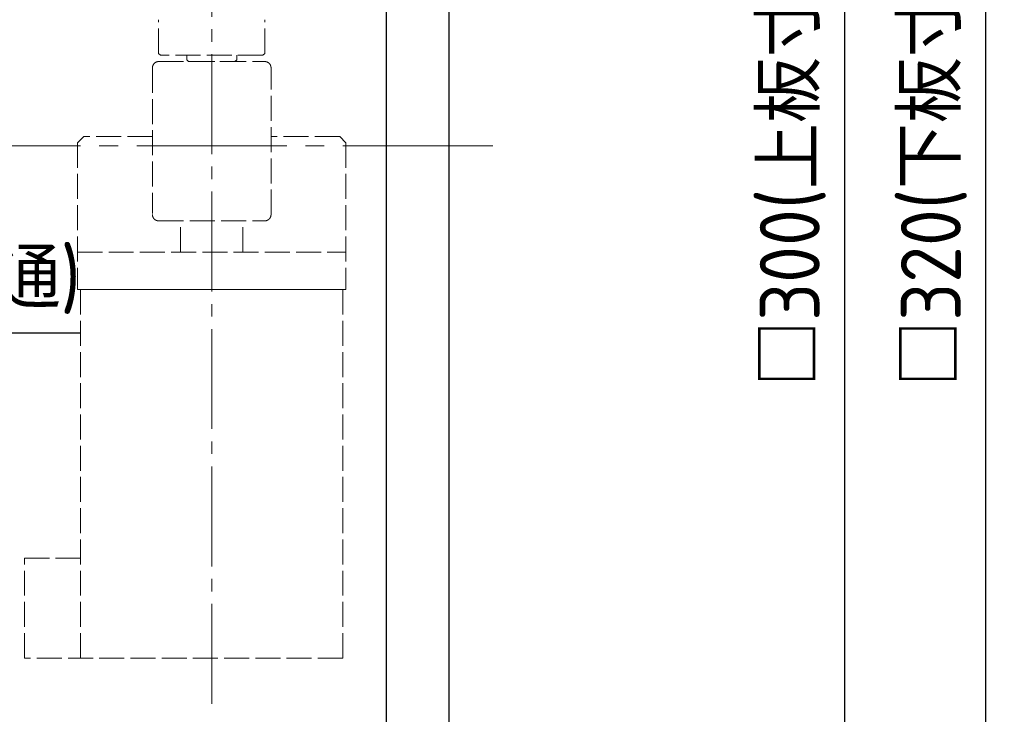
# Model space of a CAD drawing. Header units: millimetres. Extents: x 8809 to 9805, y 1960 to 2646.
# Tile 20 of 48: x 9169 to 9326, y 2201 to 2313. Entities that reach past the tile are written whole.
import ezdxf

# ---------------------------------------------------------------- set-up
doc = ezdxf.new("R2010")
doc.units = ezdxf.units.MM
doc.header["$LTSCALE"] = 0.8
doc.linetypes.add('GEN3', pattern=[6.25, 5, -1.25])
doc.linetypes.add('GEN7', pattern=[13.75, 10, -1.25, 1.25, -1.25])
doc.layers.get('0').update_dxf_attribs({"lineweight": 30})
for name, color, linetype, lineweight in [('3', 6, 'GEN3', 15), ('5', 3, 'Continuous', 15), ('7', 4, 'GEN7', 15)]:
    doc.layers.add(name, color=color, linetype=linetype, lineweight=lineweight)
doc.styles.get("Standard").update_dxf_attribs({"font": 'ISOCP.SHX', "bigfont": 'EXTFONT.SHX'})
doc.dimstyles.new('GEN-ISO$0', dxfattribs={"dimtxt": 3.2, "dimasz": 2.5, "dimexe": 1, "dimexo": 0.5, "dimgap": 1, "dimtad": 1, "dimdec": 3, "dimdsep": 46, "dimtxsty": 'STANDARD', "dimblk1": 'OPEN', "dimblk2": 'OPEN', "dimsah": 1, "dimcen": 0, "dimclrd": 256, "dimclre": 256, "dimclrt": 2, "dimadec": 0, "dimazin": 0, "dimtp": 0.1, "dimtm": 0.1, "dimtfac": 0.71, "dimtdec": 3, "dimtmove": 0, "dimatfit": 3, "dimldrblk": 'OPEN', "dimfxl": 1, "dimtzin": 0, "dimarcsym": 0})
doc.dimstyles.new('GEN-ISO$3', dxfattribs={"dimtxt": 3.2, "dimasz": 2.5, "dimexe": 1, "dimexo": 0.5, "dimgap": 1, "dimtad": 1, "dimtoh": 1, "dimdec": 3, "dimdsep": 46, "dimtxsty": 'STANDARD', "dimblk2": 'OPEN', "dimcen": 0, "dimclrd": 256, "dimclre": 256, "dimclrt": 2, "dimadec": 0, "dimazin": 0, "dimtp": 0.1, "dimtm": 0.1, "dimtfac": 0.71, "dimtdec": 3, "dimtofl": 0, "dimtmove": 0, "dimatfit": 0, "dimldrblk": 'OPEN', "dimfxl": 1, "dimtzin": 0, "dimarcsym": 0})

# ---------------------------------------------------------------- blocks, each defined once
blk = doc.blocks.new('_OPEN')
at = {"color": 0, "linetype": 'ByBlock'}
for p, q in [((-1, 0.167), (0, 0)), ((0, 0), (-1, -0.167)), ((0, 0), (-1, 0))]:
    blk.add_line(p, q, dxfattribs=at)
blk = doc.blocks.new('*D322')
at = {"layer": '5', "lineweight": -2, "transparency": 16777216}
for p, q in [((9224.91, 2442.46), (9303.72, 2442.46)), ((9300.72, 2434.96), (9300.72, 2149.96)), ((9224.91, 2142.46), (9303.72, 2142.46))]:
    blk.add_line(p, q, dxfattribs=at)
at = {"layer": 'DEFPOINTS', "color": 0, "transparency": 16777216}
for p in [(9223.41, 2442.46), (9223.41, 2142.46), (9300.72, 2142.46)]:
    blk.add_point(p, dxfattribs=at)
at = {"layer": '5', "lineweight": -2, "transparency": 16777216, "xscale": 7.5, "yscale": 7.5, "zscale": 7.5}
for p, rotation in [((9300.72, 2442.46), 90), ((9300.72, 2142.46), 270)]:
    blk.add_blockref('_OPEN', p, dxfattribs=dict(at, rotation=rotation))
at = {"layer": '5', "color": 2, "transparency": 16777216, "insert": (9292.44, 2292.46), "char_height": 9.6, "attachment_point": 5, "rotation": 90}
blk.add_mtext('□300(上板寸法)', dxfattribs=at)
blk = doc.blocks.new('*D323')
at = {"layer": '5', "lineweight": -2, "transparency": 16777216}
for p, q in [((9234.91, 2452.46), (9326.32, 2452.46)), ((9323.32, 2444.96), (9323.32, 2139.96)), ((9234.91, 2132.46), (9326.32, 2132.46))]:
    blk.add_line(p, q, dxfattribs=at)
at = {"layer": 'DEFPOINTS', "color": 0, "transparency": 16777216}
for p in [(9233.41, 2452.46), (9233.41, 2132.46), (9323.32, 2132.46)]:
    blk.add_point(p, dxfattribs=at)
at = {"layer": '5', "lineweight": -2, "transparency": 16777216, "xscale": 7.5, "yscale": 7.5, "zscale": 7.5}
for p, rotation in [((9323.32, 2452.46), 90), ((9323.32, 2132.46), 270)]:
    blk.add_blockref('_OPEN', p, dxfattribs=dict(at, rotation=rotation))
at = {"layer": '5', "color": 2, "transparency": 16777216, "insert": (9315.04, 2292.46), "char_height": 9.6, "attachment_point": 5, "rotation": 90}
blk.add_mtext('□320(下板寸法)', dxfattribs=at)
blk = doc.blocks.new('*D324')
at = {"layer": '5', "lineweight": -2, "transparency": 16777216}
for p, q in [((9109.23, 2272.61), (9125.39, 2262.54)), ((9125.39, 2262.54), (9178.3, 2262.54))]:
    blk.add_line(p, q, dxfattribs=at)
at = {"layer": '5', "transparency": 16777216}
blk.add_solid([(9109.89, 2273.68), (9108.57, 2271.55), (9102.86, 2276.58)], dxfattribs=at)
at = {"layer": 'DEFPOINTS', "color": 0, "transparency": 16777216}
for p in [(9051.95, 2308.33), (9102.86, 2276.58)]:
    blk.add_point(p, dxfattribs=at)
at = {"layer": '5', "color": 2, "transparency": 16777216, "insert": (9153.35, 2270.82), "char_height": 9.6, "attachment_point": 5}
blk.add_mtext('∅60(貫通)', dxfattribs=at)

msp = doc.modelspace()

# ---------------------------------------------------------------- linework, layer by layer
msp.add_line((9237.4089, 2136.4582), (9237.4089, 2448.4582))
msp.add_line((9237.4089, 2136.4582), (9237.4089, 2448.4582))
at = {"ltscale": 2}
msp.add_line((9227.4089, 2146.4582), (9227.4089, 2438.4582), dxfattribs=at)
at = {"layer": '3'}
for p, q in [((9190.9091, 2307.2582), (9190.9091, 2312.6582)), ((9207.9091, 2307.2582), (9207.9091, 2312.6582)), ((9190.9092, 2307.2582), (9191.2091, 2306.9582)), ((9207.6091, 2306.9582), (9191.2091, 2306.9582)), ((9195.4091, 2306.2582), (9195.4091, 2306.9582)), ((9203.4091, 2306.2582), (9203.4091, 2306.9582)), ((9207.9092, 2307.2582), (9207.6091, 2306.9582)), ((9190.9144, 2305.9581), (9207.9038, 2305.9581)), ((9195.4091, 2306.2582), (9195.7091, 2305.9582)), ((9195.7091, 2305.9582), (9203.1091, 2305.9582)), ((9203.1091, 2305.9582), (9203.4091, 2306.2582)), ((9189.9138, 2304.9581), (9189.9138, 2281.6447)), ((9208.9043, 2281.4581), (9208.9043, 2304.9581)), ((9177.909, 2292.9581), (9178.909, 2293.9581)), ((9177.909, 2292.9581), (9177.909, 2269.4581)), ((9189.9091, 2293.9581), (9178.909, 2293.9581)), ((9219.909, 2293.9581), (9208.9091, 2293.9581)), ((9219.909, 2293.9581), (9220.909, 2292.9581)), ((9220.909, 2292.9581), (9220.909, 2269.4581)), ((9190.9144, 2280.4581), (9207.9038, 2280.4581)), ((9194.409, 2275.4581), (9194.409, 2280.4581)), ((9204.409, 2275.4581), (9204.409, 2280.4581)), ((9177.909, 2275.4581), (9220.909, 2275.4581)), ((9220.909, 2269.4581), (9177.909, 2269.4581)), ((9220.4086, 2269.4592), (9178.4086, 2269.457)), ((9178.4086, 2210.4581), (9178.4086, 2269.4581)), ((9220.4086, 2269.4581), (9178.4086, 2269.4581)), ((9179.4086, 2269.4581), (9219.4086, 2269.4581)), ((9179.4091, 2269.4581), (9219.4091, 2269.4581)), ((9220.4086, 2210.4581), (9220.4086, 2269.4581)), ((9169.4086, 2210.4581), (9169.4086, 2226.4581)), ((9178.4086, 2226.4581), (9169.4086, 2226.4581)), ((9220.4086, 2210.4581), (9169.4086, 2210.4581))]:
    msp.add_line(p, q, dxfattribs=at)
for points in [[(9190.9144, 2305.9581), (9190.9075, 2305.9581), (9190.8936, 2305.9579), (9190.8795, 2305.9575), (9190.8724, 2305.9572), (9190.8653, 2305.9569), (9190.851, 2305.9561), (9190.8366, 2305.9551), (9190.822, 2305.9538), (9190.8074, 2305.9524), (9190.7928, 2305.9507), (9190.7854, 2305.9497), (9190.7781, 2305.9488), (9190.7633, 2305.9466), (9190.7486, 2305.9443), (9190.7339, 2305.9417), (9190.7192, 2305.9389), (9190.7046, 2305.9359), (9190.6973, 2305.9343), (9190.69, 2305.9326), (9190.6755, 2305.9292), (9190.6611, 2305.9255), (9190.6539, 2305.9236), (9190.6467, 2305.9217), (9190.6325, 2305.9176), (9190.6185, 2305.9134), (9190.6115, 2305.9112), (9190.6046, 2305.909), (9190.5909, 2305.9044), (9190.5773, 2305.8996), (9190.564, 2305.8948), (9190.5508, 2305.8897), (9190.5379, 2305.8846), (9190.5315, 2305.882), (9190.5252, 2305.8793), (9190.5124, 2305.8739), (9190.4996, 2305.8681), (9190.4867, 2305.8621), (9190.4738, 2305.8559), (9190.4608, 2305.8495), (9190.4543, 2305.8461), (9190.4479, 2305.8428), (9190.4349, 2305.8358), (9190.422, 2305.8287), (9190.4092, 2305.8213), (9190.3964, 2305.8137), (9190.3837, 2305.8059), (9190.3774, 2305.8019), (9190.3711, 2305.7978), (9190.3586, 2305.7896), (9190.3462, 2305.7812), (9190.334, 2305.7727), (9190.3219, 2305.7639), (9190.31, 2305.755), (9190.3041, 2305.7505), (9190.2982, 2305.746), (9190.2866, 2305.7368), (9190.2753, 2305.7275), (9190.2641, 2305.7181), (9190.2532, 2305.7087), (9190.2425, 2305.6991), (9190.2372, 2305.6943), (9190.232, 2305.6895), (9190.2218, 2305.6798), (9190.2118, 2305.6701), (9190.2069, 2305.6653), (9190.2021, 2305.6604), (9190.1924, 2305.6504), (9190.1827, 2305.6402), (9190.1779, 2305.635), (9190.1731, 2305.6298), (9190.1635, 2305.6191), (9190.1541, 2305.6082), (9190.1447, 2305.597), (9190.1354, 2305.5857), (9190.1262, 2305.5741), (9190.1216, 2305.5683), (9190.1171, 2305.5624), (9190.1082, 2305.5504), (9190.0995, 2305.5384), (9190.0909, 2305.5261), (9190.0825, 2305.5138), (9190.0743, 2305.5013), (9190.0702, 2305.495), (9190.0663, 2305.4887), (9190.0584, 2305.476), (9190.0508, 2305.4632), (9190.0434, 2305.4503), (9190.0362, 2305.4374), (9190.0293, 2305.4245), (9190.0259, 2305.418), (9190.0226, 2305.4116), (9190.0161, 2305.3986), (9190.0099, 2305.3857), (9190.0039, 2305.3728), (9189.9982, 2305.36), (9189.9927, 2305.3472), (9189.99, 2305.3409), (9189.9874, 2305.3345), (9189.9822, 2305.3216), (9189.9772, 2305.3084), (9189.9723, 2305.2951), (9189.9676, 2305.2816), (9189.963, 2305.2678), (9189.9608, 2305.2609), (9189.9586, 2305.2539), (9189.9544, 2305.2399), (9189.9503, 2305.2257), (9189.9483, 2305.2186), (9189.9464, 2305.2114), (9189.9428, 2305.197), (9189.9393, 2305.1825), (9189.9377, 2305.1752), (9189.9361, 2305.1679), (9189.933, 2305.1532), (9189.9302, 2305.1385), (9189.9276, 2305.1238), (9189.9253, 2305.1091), (9189.9231, 2305.0944), (9189.9222, 2305.087), (9189.9212, 2305.0797), (9189.9195, 2305.065), (9189.9181, 2305.0504), (9189.9168, 2305.0359), (9189.9158, 2305.0214), (9189.915, 2305.0071), (9189.9147, 2305), (9189.9144, 2304.9929), (9189.914, 2304.9789), (9189.9138, 2304.965), (9189.9138, 2304.9581)], [(9189.9138, 2304.9581), (9189.9138, 2304.9671), (9189.9142, 2304.9854), (9189.9149, 2305.004), (9189.9153, 2305.0134), (9189.9159, 2305.0228), (9189.9173, 2305.0418), (9189.9191, 2305.0609), (9189.9213, 2305.0801), (9189.9238, 2305.0994), (9189.9268, 2305.1188), (9189.9284, 2305.1284), (9189.9301, 2305.1381), (9189.9339, 2305.1574), (9189.938, 2305.1765), (9189.9424, 2305.1956), (9189.9473, 2305.2145), (9189.9524, 2305.2332), (9189.9551, 2305.2425), (9189.9579, 2305.2517), (9189.9637, 2305.27), (9189.9698, 2305.2879), (9189.9729, 2305.2968)], [(9189.9729, 2305.2968), (9189.9846, 2305.3277), (9190.0108, 2305.3877), (9190.0423, 2305.4483), (9190.0599, 2305.4784), (9190.0629, 2305.4833), (9190.0691, 2305.4932), (9190.0754, 2305.503), (9190.0786, 2305.5079), (9190.0818, 2305.5128), (9190.0884, 2305.5225), (9190.095, 2305.5321), (9190.1191, 2305.5649), (9190.1627, 2305.6181), (9190.2079, 2305.6662), (9190.2562, 2305.7113), (9190.2868, 2305.737), (9190.2958, 2305.7441), (9190.305, 2305.7512), (9190.3096, 2305.7548), (9190.3142, 2305.7582), (9190.3236, 2305.7652), (9190.333, 2305.772), (9190.3378, 2305.7754), (9190.3426, 2305.7787), (9190.3522, 2305.7853), (9190.3619, 2305.7918), (9190.3668, 2305.795), (9190.3717, 2305.7982), (9190.3815, 2305.8045), (9190.3914, 2305.8106), (9190.4265, 2305.8311), (9190.4871, 2305.8623), (9190.5472, 2305.8883), (9190.6102, 2305.9108), (9190.6487, 2305.9222), (9190.6599, 2305.9252), (9190.6712, 2305.9281), (9190.6768, 2305.9295), (9190.6825, 2305.9309), (9190.6939, 2305.9335), (9190.7053, 2305.936), (9190.711, 2305.9372), (9190.7454, 2305.9437), (9190.8143, 2305.9531), (9190.8817, 2305.9576), (9190.9144, 2305.9581)], [(9207.9038, 2305.9581), (9207.9206, 2305.9579), (9207.955, 2305.9568), (9207.9902, 2305.9543), (9208.008, 2305.9526), (9208.0258, 2305.9506), (9208.0617, 2305.9456), (9208.0975, 2305.9392), (9208.1331, 2305.9315), (9208.1683, 2305.9225), (9208.2027, 2305.9124), (9208.2196, 2305.907), (9208.2362, 2305.9013), (9208.2685, 2305.8893), (9208.2997, 2305.8765), (9208.331, 2305.8623), (9208.3626, 2305.8468), (9208.3941, 2305.8298), (9208.4097, 2305.8208), (9208.4253, 2305.8115), (9208.456, 2305.792), (9208.4861, 2305.7713), (9208.5007, 2305.7606)], [(9208.9043, 2304.9581), (9208.9043, 2304.965), (9208.9041, 2304.9789), (9208.9037, 2304.9929), (9208.9034, 2305), (9208.9031, 2305.0071), (9208.9023, 2305.0214), (9208.9013, 2305.0359), (9208.9001, 2305.0504), (9208.8986, 2305.065), (9208.8969, 2305.0797), (9208.896, 2305.087), (9208.895, 2305.0944), (9208.8929, 2305.1091), (9208.8905, 2305.1238), (9208.8879, 2305.1385), (9208.8851, 2305.1532), (9208.8821, 2305.1679), (9208.8805, 2305.1752), (9208.8788, 2305.1825), (9208.8754, 2305.197), (9208.8717, 2305.2114), (9208.8698, 2305.2186), (9208.8678, 2305.2257), (9208.8638, 2305.2399), (9208.8595, 2305.2539), (9208.8574, 2305.2609), (9208.8551, 2305.2678), (9208.8505, 2305.2816), (9208.8458, 2305.2951), (9208.8409, 2305.3084), (9208.8359, 2305.3216), (9208.8307, 2305.3345), (9208.8281, 2305.3409), (9208.8255, 2305.3472), (9208.82, 2305.36), (9208.8142, 2305.3728), (9208.8082, 2305.3857), (9208.802, 2305.3986), (9208.7955, 2305.4116), (9208.7922, 2305.418), (9208.7888, 2305.4245), (9208.7819, 2305.4374), (9208.7747, 2305.4503), (9208.7673, 2305.4632), (9208.7597, 2305.476), (9208.7519, 2305.4887), (9208.7479, 2305.495), (9208.7439, 2305.5013), (9208.7356, 2305.5138), (9208.7272, 2305.5261), (9208.7186, 2305.5384), (9208.7099, 2305.5504), (9208.701, 2305.5624), (9208.6965, 2305.5683), (9208.6919, 2305.5741), (9208.6828, 2305.5857), (9208.6735, 2305.597), (9208.6641, 2305.6082), (9208.6546, 2305.6191), (9208.645, 2305.6298), (9208.6402, 2305.635), (9208.6354, 2305.6402), (9208.6257, 2305.6504), (9208.616, 2305.6604), (9208.6112, 2305.6653), (9208.6063, 2305.6701), (9208.5963, 2305.6798), (9208.5861, 2305.6895), (9208.5809, 2305.6943), (9208.5756, 2305.6991), (9208.5649, 2305.7087), (9208.554, 2305.7181), (9208.5428, 2305.7275), (9208.5315, 2305.7368), (9208.5199, 2305.746), (9208.5141, 2305.7505), (9208.5082, 2305.755), (9208.4962, 2305.7639), (9208.4842, 2305.7727), (9208.4719, 2305.7812), (9208.4595, 2305.7896), (9208.447, 2305.7978), (9208.4408, 2305.8019), (9208.4344, 2305.8059), (9208.4217, 2305.8137), (9208.4089, 2305.8213), (9208.3961, 2305.8287), (9208.3832, 2305.8358), (9208.3703, 2305.8428), (9208.3638, 2305.8461), (9208.3573, 2305.8495), (9208.3444, 2305.8559), (9208.3314, 2305.8621), (9208.3185, 2305.8681), (9208.3057, 2305.8739), (9208.2929, 2305.8793), (9208.2866, 2305.882), (9208.2802, 2305.8846), (9208.2673, 2305.8897), (9208.2542, 2305.8948), (9208.2408, 2305.8996), (9208.2273, 2305.9044), (9208.2135, 2305.909), (9208.2066, 2305.9112), (9208.1996, 2305.9134), (9208.1856, 2305.9176), (9208.1714, 2305.9217), (9208.1642, 2305.9236), (9208.1571, 2305.9255), (9208.1427, 2305.9292), (9208.1281, 2305.9326), (9208.1209, 2305.9343), (9208.1136, 2305.9359), (9208.0989, 2305.9389), (9208.0842, 2305.9417), (9208.0695, 2305.9443), (9208.0548, 2305.9466), (9208.0401, 2305.9488), (9208.0327, 2305.9497), (9208.0254, 2305.9507), (9208.0107, 2305.9524), (9207.9961, 2305.9538), (9207.9816, 2305.9551), (9207.9671, 2305.9561), (9207.9528, 2305.9569), (9207.9457, 2305.9572), (9207.9386, 2305.9575), (9207.9245, 2305.9579), (9207.9107, 2305.9581), (9207.9038, 2305.9581)], [(9208.5007, 2305.7606), (9208.5096, 2305.7539), (9208.5272, 2305.7403), (9208.5443, 2305.7264), (9208.5526, 2305.7193), (9208.5609, 2305.7122), (9208.577, 2305.6979), (9208.5925, 2305.6834), (9208.6075, 2305.6689), (9208.6221, 2305.6542), (9208.6366, 2305.6389), (9208.6438, 2305.6311), (9208.651, 2305.6231), (9208.6653, 2305.6068), (9208.6793, 2305.5899), (9208.6931, 2305.5726), (9208.7066, 2305.5549), (9208.7197, 2305.5368), (9208.7262, 2305.5277), (9208.7325, 2305.5184), (9208.7449, 2305.4997), (9208.7568, 2305.4807), (9208.7626, 2305.4712)], [(9208.7626, 2305.4712), (9208.7668, 2305.464), (9208.7752, 2305.4495), (9208.7832, 2305.435), (9208.7871, 2305.4277)], [(9208.7871, 2305.4277), (9208.7965, 2305.4096), (9208.814, 2305.3733), (9208.8295, 2305.3375), (9208.8368, 2305.3193)], [(9208.8368, 2305.3193), (9208.8396, 2305.312), (9208.8451, 2305.297), (9208.8505, 2305.2817), (9208.8531, 2305.274), (9208.8556, 2305.2663), (9208.8606, 2305.2506), (9208.8653, 2305.2347), (9208.8698, 2305.2186), (9208.874, 2305.2025), (9208.878, 2305.1861), (9208.8798, 2305.1779), (9208.8817, 2305.1697), (9208.8851, 2305.1532), (9208.8882, 2305.1367), (9208.8911, 2305.1201), (9208.8937, 2305.1035), (9208.896, 2305.0869), (9208.897, 2305.0787), (9208.898, 2305.0704), (9208.8997, 2305.0539), (9208.9012, 2305.0375), (9208.9018, 2305.0294)], [(9208.9018, 2305.0294), (9208.9023, 2305.0213), (9208.9032, 2305.0051), (9208.9038, 2304.9892), (9208.9041, 2304.9813)], [(9208.9041, 2304.9813), (9208.9041, 2304.9774), (9208.9043, 2304.9696), (9208.9043, 2304.9619), (9208.9043, 2304.9581)], [(9190.9144, 2280.4581), (9190.9075, 2280.4581), (9190.8936, 2280.4583), (9190.8795, 2280.4587), (9190.8724, 2280.459), (9190.8653, 2280.4593), (9190.851, 2280.4601), (9190.8366, 2280.4611), (9190.822, 2280.4623), (9190.8074, 2280.4638), (9190.7928, 2280.4655), (9190.7854, 2280.4664), (9190.7781, 2280.4674), (9190.7633, 2280.4695), (9190.7486, 2280.4719), (9190.7339, 2280.4745), (9190.7192, 2280.4773), (9190.7046, 2280.4803), (9190.6973, 2280.4819), (9190.69, 2280.4835), (9190.6755, 2280.487), (9190.6611, 2280.4907), (9190.6539, 2280.4926), (9190.6467, 2280.4945), (9190.6325, 2280.4986), (9190.6185, 2280.5028), (9190.6115, 2280.505), (9190.6046, 2280.5072), (9190.5909, 2280.5118), (9190.5773, 2280.5165), (9190.564, 2280.5214), (9190.5508, 2280.5264), (9190.5379, 2280.5316), (9190.5315, 2280.5342), (9190.5252, 2280.5368), (9190.5124, 2280.5423), (9190.4996, 2280.548), (9190.4867, 2280.554), (9190.4738, 2280.5602), (9190.4608, 2280.5667), (9190.4543, 2280.57), (9190.4479, 2280.5734), (9190.4349, 2280.5803), (9190.422, 2280.5875), (9190.4092, 2280.5949), (9190.3964, 2280.6025), (9190.3837, 2280.6103), (9190.3774, 2280.6143), (9190.3711, 2280.6183), (9190.3586, 2280.6265), (9190.3462, 2280.6349), (9190.334, 2280.6435), (9190.3219, 2280.6522), (9190.31, 2280.6611), (9190.3041, 2280.6656), (9190.2982, 2280.6702), (9190.2866, 2280.6793), (9190.2753, 2280.6886), (9190.2641, 2280.698), (9190.2532, 2280.7075), (9190.2425, 2280.7171), (9190.2372, 2280.7219), (9190.232, 2280.7267), (9190.2218, 2280.7363), (9190.2118, 2280.746), (9190.2069, 2280.7509), (9190.2021, 2280.7558), (9190.1924, 2280.7657), (9190.1827, 2280.7759), (9190.1779, 2280.7811), (9190.1731, 2280.7864), (9190.1635, 2280.7971), (9190.1541, 2280.808), (9190.1447, 2280.8192), (9190.1354, 2280.8305), (9190.1262, 2280.8421), (9190.1216, 2280.8479), (9190.1171, 2280.8538), (9190.1082, 2280.8657), (9190.0995, 2280.8778), (9190.0909, 2280.89), (9190.0825, 2280.9024), (9190.0743, 2280.9149), (9190.0702, 2280.9212), (9190.0663, 2280.9275), (9190.0584, 2280.9402), (9190.0508, 2280.953), (9190.0434, 2280.9658), (9190.0362, 2280.9787), (9190.0293, 2280.9917), (9190.0259, 2280.9981), (9190.0226, 2281.0046), (9190.0161, 2281.0175), (9190.0099, 2281.0305), (9190.0039, 2281.0434), (9189.9982, 2281.0562), (9189.9927, 2281.069), (9189.99, 2281.0753), (9189.9874, 2281.0817), (9189.9822, 2281.0946), (9189.9772, 2281.1077), (9189.9723, 2281.1211), (9189.9676, 2281.1346), (9189.963, 2281.1483), (9189.9608, 2281.1553), (9189.9586, 2281.1622), (9189.9544, 2281.1763), (9189.9503, 2281.1905), (9189.9483, 2281.1976), (9189.9464, 2281.2048), (9189.9428, 2281.2192), (9189.9393, 2281.2337), (9189.9377, 2281.241), (9189.9361, 2281.2483), (9189.933, 2281.2629), (9189.9302, 2281.2776), (9189.9276, 2281.2923), (9189.9253, 2281.3071), (9189.9231, 2281.3218), (9189.9222, 2281.3291), (9189.9212, 2281.3365), (9189.9195, 2281.3512), (9189.9181, 2281.3658), (9189.9168, 2281.3803), (9189.9158, 2281.3947), (9189.915, 2281.409), (9189.9147, 2281.4162), (9189.9144, 2281.4233), (9189.914, 2281.4373), (9189.9138, 2281.4512), (9189.9138, 2281.4581)], [(9189.9138, 2281.4581), (9189.9138, 2281.4512), (9189.914, 2281.4373), (9189.9144, 2281.4233), (9189.9147, 2281.4162), (9189.915, 2281.409), (9189.9158, 2281.3947), (9189.9168, 2281.3803), (9189.9181, 2281.3658), (9189.9195, 2281.3512), (9189.9212, 2281.3365), (9189.9222, 2281.3291), (9189.9231, 2281.3218), (9189.9253, 2281.3071), (9189.9276, 2281.2923), (9189.9302, 2281.2776), (9189.933, 2281.2629), (9189.9361, 2281.2483), (9189.9377, 2281.241), (9189.9393, 2281.2337), (9189.9428, 2281.2192), (9189.9464, 2281.2048), (9189.9483, 2281.1976), (9189.9503, 2281.1905), (9189.9544, 2281.1763), (9189.9586, 2281.1622), (9189.9608, 2281.1553), (9189.963, 2281.1483), (9189.9676, 2281.1346), (9189.9723, 2281.1211), (9189.9772, 2281.1077), (9189.9822, 2281.0946), (9189.9874, 2281.0817), (9189.99, 2281.0753), (9189.9927, 2281.069), (9189.9982, 2281.0562), (9190.0039, 2281.0434), (9190.0099, 2281.0305), (9190.0161, 2281.0175), (9190.0226, 2281.0046), (9190.0259, 2280.9981), (9190.0293, 2280.9917), (9190.0362, 2280.9787), (9190.0434, 2280.9658), (9190.0508, 2280.953), (9190.0584, 2280.9402), (9190.0663, 2280.9275), (9190.0702, 2280.9212), (9190.0743, 2280.9149), (9190.0825, 2280.9024), (9190.0909, 2280.89), (9190.0995, 2280.8778), (9190.1082, 2280.8657), (9190.1171, 2280.8538), (9190.1216, 2280.8479), (9190.1262, 2280.8421), (9190.1354, 2280.8305), (9190.1447, 2280.8192), (9190.1541, 2280.808), (9190.1635, 2280.7971), (9190.1731, 2280.7864), (9190.1779, 2280.7811), (9190.1827, 2280.7759), (9190.1924, 2280.7657), (9190.2021, 2280.7558), (9190.2069, 2280.7509), (9190.2118, 2280.746), (9190.2218, 2280.7363), (9190.232, 2280.7267), (9190.2372, 2280.7219), (9190.2425, 2280.7171), (9190.2532, 2280.7075), (9190.2641, 2280.698), (9190.2753, 2280.6886), (9190.2866, 2280.6793), (9190.2982, 2280.6702), (9190.3041, 2280.6656), (9190.31, 2280.6611), (9190.3219, 2280.6522), (9190.334, 2280.6435), (9190.3462, 2280.6349), (9190.3586, 2280.6265), (9190.3711, 2280.6183), (9190.3774, 2280.6143), (9190.3837, 2280.6103), (9190.3964, 2280.6025), (9190.4092, 2280.5949), (9190.422, 2280.5875), (9190.4349, 2280.5803), (9190.4479, 2280.5734), (9190.4543, 2280.57), (9190.4608, 2280.5667), (9190.4738, 2280.5602), (9190.4867, 2280.554), (9190.4996, 2280.548), (9190.5124, 2280.5423), (9190.5252, 2280.5368), (9190.5315, 2280.5342), (9190.5379, 2280.5316), (9190.5508, 2280.5264), (9190.564, 2280.5214), (9190.5773, 2280.5165), (9190.5909, 2280.5118), (9190.6046, 2280.5072), (9190.6115, 2280.505), (9190.6185, 2280.5028), (9190.6325, 2280.4986), (9190.6467, 2280.4945), (9190.6539, 2280.4926), (9190.6611, 2280.4907), (9190.6755, 2280.487), (9190.69, 2280.4835), (9190.6973, 2280.4819), (9190.7046, 2280.4803), (9190.7192, 2280.4773), (9190.7339, 2280.4745), (9190.7486, 2280.4719), (9190.7633, 2280.4695), (9190.7781, 2280.4674), (9190.7854, 2280.4664), (9190.7928, 2280.4655), (9190.8074, 2280.4638), (9190.822, 2280.4623), (9190.8366, 2280.4611), (9190.851, 2280.4601), (9190.8653, 2280.4593), (9190.8724, 2280.459), (9190.8795, 2280.4587), (9190.8936, 2280.4583), (9190.9075, 2280.4581), (9190.9144, 2280.4581)], [(9208.9043, 2281.4581), (9208.9043, 2281.4512), (9208.9041, 2281.4373), (9208.9037, 2281.4233), (9208.9034, 2281.4162), (9208.9031, 2281.409), (9208.9023, 2281.3947), (9208.9013, 2281.3803), (9208.9001, 2281.3658), (9208.8986, 2281.3512), (9208.8969, 2281.3365), (9208.896, 2281.3291), (9208.895, 2281.3218), (9208.8929, 2281.3071), (9208.8905, 2281.2923), (9208.8879, 2281.2776), (9208.8851, 2281.2629), (9208.8821, 2281.2483), (9208.8805, 2281.241), (9208.8788, 2281.2337), (9208.8754, 2281.2192), (9208.8717, 2281.2048), (9208.8698, 2281.1976), (9208.8678, 2281.1905), (9208.8638, 2281.1763), (9208.8595, 2281.1622), (9208.8574, 2281.1553), (9208.8551, 2281.1483), (9208.8505, 2281.1346), (9208.8458, 2281.1211), (9208.8409, 2281.1077), (9208.8359, 2281.0946), (9208.8307, 2281.0817), (9208.8281, 2281.0753), (9208.8255, 2281.069), (9208.82, 2281.0562), (9208.8142, 2281.0434), (9208.8082, 2281.0305), (9208.802, 2281.0175), (9208.7955, 2281.0046), (9208.7922, 2280.9981), (9208.7888, 2280.9917), (9208.7819, 2280.9787), (9208.7747, 2280.9658), (9208.7673, 2280.953), (9208.7597, 2280.9402), (9208.7519, 2280.9275), (9208.7479, 2280.9212), (9208.7439, 2280.9149), (9208.7356, 2280.9024), (9208.7272, 2280.89), (9208.7186, 2280.8778), (9208.7099, 2280.8657), (9208.701, 2280.8538), (9208.6965, 2280.8479), (9208.6919, 2280.8421), (9208.6828, 2280.8305), (9208.6735, 2280.8192), (9208.6641, 2280.808), (9208.6546, 2280.7971), (9208.645, 2280.7864), (9208.6402, 2280.7811), (9208.6354, 2280.7759), (9208.6257, 2280.7657), (9208.616, 2280.7558), (9208.6112, 2280.7509), (9208.6063, 2280.746), (9208.5963, 2280.7363), (9208.5861, 2280.7267), (9208.5809, 2280.7219), (9208.5756, 2280.7171), (9208.5649, 2280.7075), (9208.554, 2280.698), (9208.5428, 2280.6886), (9208.5315, 2280.6793), (9208.5199, 2280.6702), (9208.5141, 2280.6656), (9208.5082, 2280.6611), (9208.4962, 2280.6522), (9208.4842, 2280.6435), (9208.4719, 2280.6349), (9208.4595, 2280.6265), (9208.447, 2280.6183), (9208.4408, 2280.6143), (9208.4344, 2280.6103), (9208.4217, 2280.6025), (9208.4089, 2280.5949), (9208.3961, 2280.5875), (9208.3832, 2280.5803), (9208.3703, 2280.5734), (9208.3638, 2280.57), (9208.3573, 2280.5667), (9208.3444, 2280.5602), (9208.3314, 2280.554), (9208.3185, 2280.548), (9208.3057, 2280.5423), (9208.2929, 2280.5368), (9208.2866, 2280.5342), (9208.2802, 2280.5316), (9208.2673, 2280.5264), (9208.2542, 2280.5214), (9208.2408, 2280.5165), (9208.2273, 2280.5118), (9208.2135, 2280.5072), (9208.2066, 2280.505), (9208.1996, 2280.5028), (9208.1856, 2280.4986), (9208.1714, 2280.4945), (9208.1642, 2280.4926), (9208.1571, 2280.4907), (9208.1427, 2280.487), (9208.1281, 2280.4835), (9208.1209, 2280.4819), (9208.1136, 2280.4803), (9208.0989, 2280.4773), (9208.0842, 2280.4745), (9208.0695, 2280.4719), (9208.0548, 2280.4695), (9208.0401, 2280.4674), (9208.0327, 2280.4664), (9208.0254, 2280.4655), (9208.0107, 2280.4638), (9207.9961, 2280.4623), (9207.9816, 2280.4611), (9207.9671, 2280.4601), (9207.9528, 2280.4593), (9207.9457, 2280.459), (9207.9386, 2280.4587), (9207.9245, 2280.4583), (9207.9107, 2280.4581), (9207.9038, 2280.4581)], [(9207.9038, 2280.4581), (9207.9107, 2280.4581), (9207.9245, 2280.4583), (9207.9386, 2280.4587), (9207.9457, 2280.459), (9207.9528, 2280.4593), (9207.9671, 2280.4601), (9207.9816, 2280.4611), (9207.9961, 2280.4623), (9208.0107, 2280.4638), (9208.0254, 2280.4655), (9208.0327, 2280.4664), (9208.0401, 2280.4674), (9208.0548, 2280.4695), (9208.0695, 2280.4719), (9208.0842, 2280.4745), (9208.0989, 2280.4773), (9208.1136, 2280.4803), (9208.1209, 2280.4819), (9208.1281, 2280.4835), (9208.1427, 2280.487), (9208.1571, 2280.4907), (9208.1642, 2280.4926), (9208.1714, 2280.4945), (9208.1856, 2280.4986), (9208.1996, 2280.5028), (9208.2066, 2280.505), (9208.2135, 2280.5072), (9208.2273, 2280.5118), (9208.2408, 2280.5165), (9208.2542, 2280.5214), (9208.2673, 2280.5264), (9208.2802, 2280.5316), (9208.2866, 2280.5342), (9208.2929, 2280.5368), (9208.3057, 2280.5423), (9208.3185, 2280.548), (9208.3314, 2280.554), (9208.3444, 2280.5602), (9208.3573, 2280.5667), (9208.3638, 2280.57), (9208.3703, 2280.5734), (9208.3832, 2280.5803), (9208.3961, 2280.5875), (9208.4089, 2280.5949), (9208.4217, 2280.6025), (9208.4344, 2280.6103), (9208.4408, 2280.6143), (9208.447, 2280.6183), (9208.4595, 2280.6265), (9208.4719, 2280.6349), (9208.4842, 2280.6435), (9208.4962, 2280.6522), (9208.5082, 2280.6611), (9208.5141, 2280.6656), (9208.5199, 2280.6702), (9208.5315, 2280.6793), (9208.5428, 2280.6886), (9208.554, 2280.698), (9208.5649, 2280.7075), (9208.5756, 2280.7171), (9208.5809, 2280.7219), (9208.5861, 2280.7267), (9208.5963, 2280.7363), (9208.6063, 2280.746), (9208.6112, 2280.7509), (9208.616, 2280.7558), (9208.6257, 2280.7657), (9208.6354, 2280.7759), (9208.6402, 2280.7811), (9208.645, 2280.7864), (9208.6546, 2280.7971), (9208.6641, 2280.808), (9208.6735, 2280.8192), (9208.6828, 2280.8305), (9208.6919, 2280.8421), (9208.6965, 2280.8479), (9208.701, 2280.8538), (9208.7099, 2280.8657), (9208.7186, 2280.8778), (9208.7272, 2280.89), (9208.7356, 2280.9024), (9208.7439, 2280.9149), (9208.7479, 2280.9212), (9208.7519, 2280.9275), (9208.7597, 2280.9402), (9208.7673, 2280.953), (9208.7747, 2280.9658), (9208.7819, 2280.9787), (9208.7888, 2280.9917), (9208.7922, 2280.9981), (9208.7955, 2281.0046), (9208.802, 2281.0175), (9208.8082, 2281.0305), (9208.8142, 2281.0434), (9208.82, 2281.0562), (9208.8255, 2281.069), (9208.8281, 2281.0753), (9208.8307, 2281.0817), (9208.8359, 2281.0946), (9208.8409, 2281.1077), (9208.8458, 2281.1211), (9208.8505, 2281.1346), (9208.8551, 2281.1483), (9208.8574, 2281.1553), (9208.8595, 2281.1622), (9208.8638, 2281.1763), (9208.8678, 2281.1905), (9208.8698, 2281.1976), (9208.8717, 2281.2048), (9208.8754, 2281.2192), (9208.8788, 2281.2337), (9208.8805, 2281.241), (9208.8821, 2281.2483), (9208.8851, 2281.2629), (9208.8879, 2281.2776), (9208.8905, 2281.2923), (9208.8929, 2281.3071), (9208.895, 2281.3218), (9208.896, 2281.3291), (9208.8969, 2281.3365), (9208.8986, 2281.3512), (9208.9001, 2281.3658), (9208.9013, 2281.3803), (9208.9023, 2281.3947), (9208.9031, 2281.409), (9208.9034, 2281.4162), (9208.9037, 2281.4233), (9208.9041, 2281.4373), (9208.9043, 2281.4512), (9208.9043, 2281.4581)]]:
    msp.add_lwpolyline(points, dxfattribs=at)
at = {"layer": '7', "ltscale": 2}
msp.add_line((9199.4091, 2203.1406), (9199.4089, 2427.4581), dxfattribs=at)
at = {"layer": '7', "ltscale": 3}
msp.add_line((9244.4092, 2292.4582), (8910.4086, 2292.4582), dxfattribs=at)

# ---------------------------------------------------------------- dimensions: what is measured, and where the dimension line sits
at = {"layer": '5'}
for base, p1, p2, text, picture, middle in [((9323.323, 2132.4582), (9233.4089, 2452.4582), (9233.4089, 2132.4582), '□<>(下板寸法)', '*D323', (9315.043, 2292.4582)), ((9300.724, 2142.4582), (9223.4089, 2442.4582), (9223.4089, 2142.4582), '□<>(上板寸法)', '*D322', (9292.444, 2292.4582))]:
    dim = msp.add_linear_dim(base=base, p1=p1, p2=p2, angle=90, text=text, dimstyle='GEN-ISO$0', override={"dimscale": 3, "dimarcsym": 1}, dxfattribs=at)
    dim.commit()
    dim.dimension.update_dxf_attribs({"geometry": picture, "text_midpoint": middle})
dim = msp.add_diameter_dim_2p(p1=(9051.9532, 2308.333), p2=(9102.8645, 2276.5834), text='<>(貫通)', dimstyle='GEN-ISO$3', override={"dimscale": 3, "dimarcsym": 1}, dxfattribs=at)
dim.commit()
dim.dimension.update_dxf_attribs({"geometry": '*D324', "text_midpoint": (9153.3462, 2262.5372), "dimtype": 163})

doc.saveas('drawing.dxf')
